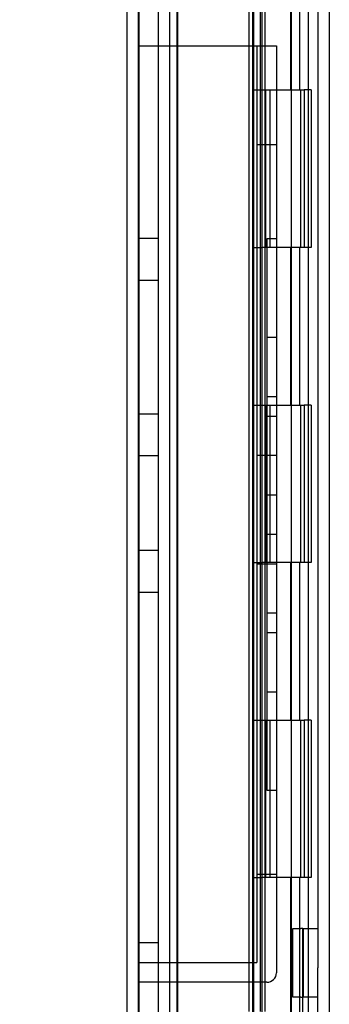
# Model space of a CAD drawing. Header units: inches. Extents: x 1 to 240, y -1 to 159.
# Tile 51 of 63: x 113.97 to 115.93, y 71.28 to 77.53. Entities that reach past the tile are written whole.
import ezdxf
from ezdxf.enums import TextEntityAlignment as Align
from ezdxf.lldxf.tags import DXFTag

# ---------------------------------------------------------------- set-up
doc = ezdxf.new("R2010")
doc.units = ezdxf.units.IN
doc.header["$MEASUREMENT"] = 0
for name, color, linetype in [('COM42780', 7, 'Continuous'), ('COM48600', 7, 'Continuous'), ('COM48614', 7, 'Continuous'), ('COM70220', 7, 'Continuous'), ('Default', 7, 'Continuous'), ('HNG10620-26B', 7, 'Continuous'), ('HNG10620-26C', 7, 'Continuous'), ('HNG10620-26P', 7, 'Continuous'), ('PKT99', 7, 'Continuous')]:
    doc.layers.add(name, color=color, linetype=linetype)
doc.styles.add('SEACAD_Times_New_Roman', font='times.ttf')
tags = doc.linetypes.add('HIDDEN2', pattern=[0.1875, 0.125, -0.0625]).pattern_tags.tags
tags[6:7] = [DXFTag(74, 4), DXFTag(75, 0), DXFTag(340, '0'), DXFTag(46, 0.0), DXFTag(50, 0.0), DXFTag(44, 0.0), DXFTag(45, 0.0)]
tags[4:5] = [DXFTag(74, 4), DXFTag(75, 0), DXFTag(340, '0'), DXFTag(46, 0.0), DXFTag(50, 0.0), DXFTag(44, 0.0), DXFTag(45, 0.0)]
doc.dimstyles.new('HAMMOND_(STH_-_240x160)', dxfattribs={"dimtxt": 1, "dimasz": 1.25, "dimexe": 0.5, "dimexo": 0.5, "dimgap": 0.25, "dimtad": 0, "dimtih": 1, "dimtoh": 1, "dimlfac": 0.125, "dimzin": 0, "dimdsep": 46, "dimtxsty": 'SEACAD_Times_New_Roman', "dimblk1": '_SE_FILLED', "dimblk2": '_SE_FILLED', "dimsah": 1, "dimcen": 0.5, "dimadec": 0, "dimazin": 0, "dimtfac": 0.8, "dimtofl": 0, "dimtmove": 0, "dimatfit": 3, "dimfxl": 1, "dimtolj": 1, "dimtzin": 0, "dimarcsym": 0})

# ---------------------------------------------------------------- blocks, each defined once
blk = doc.blocks.new('SE9')
at = {"layer": 'COM42780', "color": 7, "linetype": 'Continuous'}
for p, q in [((115.6968, 71.3276), (115.6968, 71.7646)), ((115.6968, 71.7646), (115.7472, 71.7646)), ((115.7613, 71.7646), (115.7472, 71.7646)), ((115.7613, 71.5146), (115.7613, 71.7646)), ((115.7613, 71.7646), (115.8563, 71.7646)), ((115.8563, 71.7204), (115.8563, 71.5146)), ((115.7613, 71.1424), (115.7613, 71.5146)), ((115.8563, 71.1424), (115.8563, 71.5146)), ((115.7472, 71.3276), (115.6968, 71.3276)), ((115.7472, 71.3276), (115.7613, 71.3276))]:
    blk.add_line(p, q, dxfattribs=at)
at = {"layer": 'COM42780', "color": 7, "linetype": 'HIDDEN2'}
for p, q in [((115.764, 71.3276), (115.764, 71.7646)), ((115.8563, 71.3276), (115.7613, 71.3276))]:
    blk.add_line(p, q, dxfattribs=at)
at = {"layer": 'COM48600', "color": 7, "linetype": 'HIDDEN2'}
for p, q in [((115.4413, 95.6854), (115.4413, 68.4894)), ((115.4493, 68.9603), (115.4493, 95.2144))]:
    blk.add_line(p, q, dxfattribs=at)
at = {"layer": 'COM48600', "color": 7, "linetype": 'Continuous'}
for p, q in [((114.6463, 68.0929), (114.6463, 88.8857)), ((115.4188, 81.4986), (115.4188, 71.2381)), ((115.4897, 81.4986), (115.4897, 71.2381)), ((115.5213, 71.2381), (115.5213, 81.4986))]:
    blk.add_line(p, q, dxfattribs=at)
at = {"layer": 'COM48614', "color": 7, "linetype": 'HIDDEN2'}
for p, q in [((115.9283, 96.9733), (115.9283, 67.2014)), ((114.8433, 95.8803), (114.8433, 68.2944)), ((114.9153, 95.8803), (114.9153, 68.2944))]:
    blk.add_line(p, q, dxfattribs=at)
at = {"layer": 'COM48614', "color": 7, "linetype": 'Continuous'}
blk.add_line((115.8563, 81.0163), (115.8563, 71.7204), dxfattribs=at)
at = {"layer": 'COM70220', "color": 7, "linetype": 'HIDDEN2'}
for p, q in [((114.7183, 68.6099), (114.7183, 95.5649)), ((114.7193, 68.6099), (114.7193, 95.5649)), ((114.7203, 68.6099), (114.7203, 95.5649)), ((114.7223, 68.6099), (114.7223, 95.5649)), ((114.9683, 68.6099), (114.9683, 95.5649))]:
    blk.add_line(p, q, dxfattribs=at)
at = {"layer": 'HNG10620-26B', "color": 7, "linetype": 'HIDDEN2'}
for p, q in [((115.7963, 69.0874), (115.7963, 95.0874)), ((115.6846, 77.0874), (115.6846, 78.0874)), ((115.7419, 77.0874), (115.7419, 78.0874)), ((115.5013, 77.0874), (115.7419, 77.0874)), ((115.7475, 77.0874), (115.7701, 77.0874)), ((115.8125, 77.0874), (115.7701, 77.0874)), ((115.7701, 77.0874), (115.7701, 76.0874)), ((115.8125, 77.0874), (115.8125, 76.0874)), ((115.7419, 76.0874), (115.5013, 76.0874)), ((115.6846, 75.0874), (115.6846, 76.0874)), ((115.7419, 75.0874), (115.7419, 76.0874)), ((115.7701, 76.0874), (115.7475, 76.0874)), ((115.8125, 76.0874), (115.7701, 76.0874)), ((115.5013, 75.0874), (115.7419, 75.0874)), ((115.7475, 75.0874), (115.7701, 75.0874)), ((115.8125, 75.0874), (115.7701, 75.0874)), ((115.7701, 75.0874), (115.7701, 74.0874)), ((115.8125, 75.0874), (115.8125, 74.0874)), ((115.7419, 74.0874), (115.5013, 74.0874)), ((115.6846, 73.0874), (115.6846, 74.0874)), ((115.7419, 73.0874), (115.7419, 74.0874)), ((115.7701, 74.0874), (115.7475, 74.0874)), ((115.8125, 74.0874), (115.7701, 74.0874)), ((115.5013, 73.0874), (115.7419, 73.0874)), ((115.7475, 73.0874), (115.7701, 73.0874)), ((115.8125, 73.0874), (115.7701, 73.0874)), ((115.7701, 73.0874), (115.7701, 72.0874)), ((115.8125, 73.0874), (115.8125, 72.0874)), ((115.7419, 72.0874), (115.5013, 72.0874)), ((115.6846, 71.0874), (115.6846, 72.0874)), ((115.7419, 71.0874), (115.7419, 72.0874)), ((115.7701, 72.0874), (115.7475, 72.0874)), ((115.8125, 72.0874), (115.7701, 72.0874))]:
    blk.add_line(p, q, dxfattribs=at)
at = {"layer": 'HNG10620-26C', "color": 7, "linetype": 'HIDDEN2'}
for p, q in [((114.9613, 95.0874), (114.9613, 69.0874)), ((115.5013, 95.0874), (115.5013, 69.0874)), ((115.4413, 77.0874), (115.5013, 77.0874)), ((115.5233, 77.0874), (115.5233, 76.0874)), ((115.5233, 77.0874), (115.7475, 77.0874)), ((115.5513, 77.0874), (115.5513, 76.0874)), ((115.6888, 76.0874), (115.6888, 77.0874)), ((115.7488, 76.0874), (115.7488, 77.0874)), ((115.4413, 76.0874), (115.5013, 76.0874)), ((115.7475, 76.0874), (115.5233, 76.0874)), ((115.4413, 75.0874), (115.5013, 75.0874)), ((115.5233, 75.0874), (115.5233, 74.0874)), ((115.5233, 75.0874), (115.7475, 75.0874)), ((115.5513, 75.0874), (115.5513, 74.0874)), ((115.6888, 74.0874), (115.6888, 75.0874)), ((115.7488, 74.0874), (115.7488, 75.0874)), ((115.4413, 74.0874), (115.5013, 74.0874)), ((115.7475, 74.0874), (115.5233, 74.0874)), ((115.4413, 73.0874), (115.5013, 73.0874)), ((115.5233, 73.0874), (115.5233, 72.0874)), ((115.5233, 73.0874), (115.7475, 73.0874)), ((115.5513, 73.0874), (115.5513, 72.0874)), ((115.6888, 72.0874), (115.6888, 73.0874)), ((115.7488, 72.0874), (115.7488, 73.0874)), ((115.4413, 72.0874), (115.5013, 72.0874)), ((115.7475, 72.0874), (115.5233, 72.0874))]:
    blk.add_line(p, q, dxfattribs=at)
at = {"layer": 'HNG10620-26P', "color": 7, "linetype": 'HIDDEN2'}
blk.add_line((115.6888, 69.0874), (115.6888, 94.6485), dxfattribs=at)
at = {"layer": 'PKT99', "color": 7, "linetype": 'HIDDEN2'}
for p, q in [((114.7183, 77.3671), (114.8433, 77.3671)), ((114.8433, 77.3671), (115.5333, 77.3671)), ((115.4683, 77.3671), (115.4683, 71.5481)), ((115.5333, 77.3671), (115.5933, 77.3671)), ((115.5933, 77.3671), (115.5933, 71.4831)), ((115.4683, 76.7421), (115.5933, 76.7421)), ((114.7183, 76.1461), (114.8433, 76.1461)), ((115.5333, 76.1426), (115.5333, 72.6426)), ((115.5933, 76.1426), (115.5333, 76.1426)), ((114.7183, 75.8801), (114.8433, 75.8801)), ((115.5333, 75.5176), (115.5933, 75.5176)), ((115.5333, 75.1426), (115.5933, 75.1426)), ((114.7183, 75.0321), (114.8433, 75.0321)), ((115.5333, 75.0176), (115.5933, 75.0176)), ((114.7183, 74.7661), (114.8433, 74.7661)), ((115.4683, 74.7701), (115.5933, 74.7701)), ((115.5333, 74.5176), (115.5933, 74.5176)), ((115.5333, 74.2676), (115.5933, 74.2676)), ((114.7183, 74.1661), (114.8433, 74.1661)), ((115.4683, 74.0801), (115.5933, 74.0801)), ((114.7183, 73.9001), (114.8433, 73.9001)), ((115.5333, 73.7676), (115.5933, 73.7676)), ((115.5333, 73.6426), (115.5933, 73.6426)), ((115.5333, 73.2676), (115.5933, 73.2676)), ((115.5333, 72.6426), (115.5933, 72.6426)), ((115.4683, 72.1081), (115.5933, 72.1081)), ((114.8433, 71.6731), (114.7183, 71.6731)), ((114.7183, 71.5481), (115.4683, 71.5481)), ((115.5333, 71.4231), (114.7183, 71.4231))]:
    blk.add_line(p, q, dxfattribs=at)
blk.add_arc((115.5333, 71.4831), 0.06, 270, 0, dxfattribs=at)
blk = doc.blocks.new('DMBLK2207')
at = {"layer": 'Default', "linetype": 'Continuous'}
for points in [[(108.2683, 94.4624), (108.685, 94.4624), (108.4767, 95.7124)], [(108.2683, 69.7394), (108.4767, 68.4894), (108.685, 69.7394)]]:
    blk.add_hatch(color=7, dxfattribs=at).paths.add_polyline_path(points)
at = {"layer": 'Default', "color": 7, "linetype": 'Continuous'}
for p, q in [((114.4683, 95.7124), (107.9767, 95.7124)), ((108.4767, 85.019), (108.4767, 95.7124)), ((108.4767, 68.4894), (108.4767, 80.319)), ((114.8868, 68.4894), (107.9767, 68.4894))]:
    blk.add_line(p, q, dxfattribs=at)
at = {"layer": 'Default', "color": 7, "linetype": 'Continuous', "style": 'SEACAD_Times_New_Roman'}
for s, p in [('27.22', (106.7705, 84.669)), ('DOOR', (106.3795, 83.169)), ('OPENING', (105.2302, 81.669))]:
    blk.add_text(s, height=1, dxfattribs=at).set_placement(p, align=Align.TOP_LEFT)
blk = doc.blocks.new('_SE_FILLED')
at = {"color": 0}
blk.add_line((0, 0), (-1, 0), dxfattribs=at)
blk.add_solid([(0, 0), (-1, -0.1665), (-1, 0.1665), (0, 0)], dxfattribs=at)

msp = doc.modelspace()

# ---------------------------------------------------------------- block references
at = {"layer": 'Default'}
msp.add_blockref('SE9', (0, 0), dxfattribs=at)

# ---------------------------------------------------------------- dimensions: what is measured, and where the dimension line sits
at = {"layer": 'Default', "color": 7, "linetype": 'Continuous'}
dim = msp.add_linear_dim(base=(108.4767, 95.7124), p1=(115.3868, 68.4894), p2=(115.8203, 95.7124), angle=90, text='\\A1;<>\\PDOOR\\XOPENING', dimstyle='HAMMOND_(STH_-_240x160)', override={"dimlfac": 1}, dxfattribs=at)
dim.commit()
dim.dimension.update_dxf_attribs({"geometry": 'DMBLK2207', "text_midpoint": (108.4767, 84.169), "dimtype": 160})

doc.saveas('drawing.dxf')
